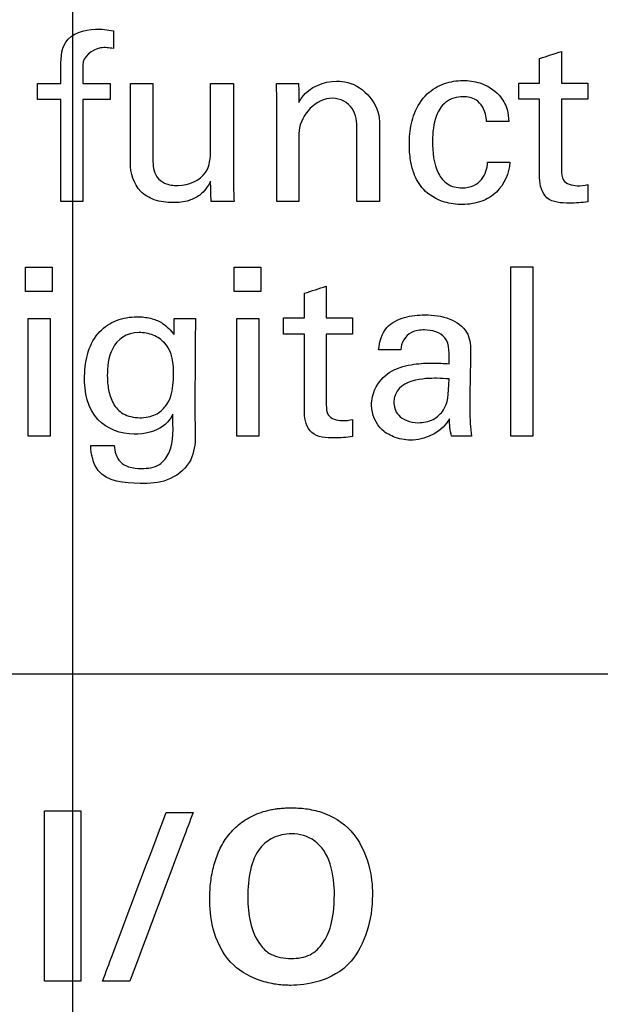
# Model space of a CAD drawing. Header units: inches. Extents: x 0 to 34, y 0 to 22.
# Tile 73 of 98: x 14.606 to 14.847, y 17.693 to 18.101. Entities that reach past the tile are written whole.
import ezdxf

# ---------------------------------------------------------------- set-up
doc = ezdxf.new("R2010")
doc.units = ezdxf.units.IN
doc.header["$LTSCALE"] = 1.87
doc.header["$MEASUREMENT"] = 0
doc.layers.get('0').update_dxf_attribs({"linetype": 'CONTINUOUS'})
doc.layers.add('DATUMCURVES', color=7, linetype='CONTINUOUS')
doc.layers.add('DIMENSIONS', color=7, linetype='CONTINUOUS')
doc.styles.get("Standard").update_dxf_attribs({"font": 'txt', "width": 0.8})
doc.dimstyles.new('DIMSTYLE_1', dxfattribs={"dimtxt": 0.125, "dimasz": 0.18, "dimexe": 0.18, "dimexo": 0.0625, "dimgap": 0.09, "dimtad": 0, "dimtih": 1, "dimtoh": 1, "dimdec": 3, "dimzin": 4, "dimdsep": 46, "dimtxsty": 'STANDARD', "dimblk": '_FILLED', "dimblk1": '_FILLED', "dimblk2": '_FILLED', "dimcen": 0.09, "dimadec": 0, "dimazin": 0, "dimtp": 0.001, "dimtm": 0.001, "dimtfac": 1, "dimtdec": 3, "dimtofl": 0, "dimtmove": 0, "dimatfit": 3, "dimldrblk": '_FILLED', "dimfxl": 1, "dimtolj": 1, "dimtzin": 4, "dimarcsym": 0})

# ---------------------------------------------------------------- blocks, each defined once
blk = doc.blocks.new('_FILLED')
at = {"color": 0, "linetype": 'BYBLOCK'}
blk.add_solid([(0, 0), (-1, 0.1736), (-1, -0.1736)], dxfattribs=at)
blk = doc.blocks.new('*D4')
at = {"layer": 'DIMENSIONS', "color": 2, "linetype": 'CONTINUOUS'}
for p, q in [((13.74148, 17.31633), (13.74148, 20.94833)), ((14.62817, 17.31633), (14.62817, 20.94833)), ((13.74148, 20.82333), (13.38148, 20.82333)), ((14.62817, 20.82333), (14.99832, 20.82333))]:
    blk.add_line(p, q, dxfattribs=at)
at = {"layer": 'DIMENSIONS', "color": 2, "linetype": 'CONTINUOUS', "xscale": 0.18, "yscale": 0.18, "zscale": 0.18}
blk.add_blockref('_FILLED', (13.74148, 20.82333), dxfattribs=at)
at = {"layer": 'DIMENSIONS', "color": 2, "linetype": 'CONTINUOUS', "xscale": 0.18, "yscale": 0.18, "zscale": 0.18, "rotation": 180}
blk.add_blockref('_FILLED', (14.62817, 20.82333), dxfattribs=at)
at = {"layer": 'DIMENSIONS', "color": 2, "linetype": 'CONTINUOUS', "width": 0.8}
for s, p in [('[', (15.58582, 20.76083)), (']', (16.18582, 20.76083)), ('.887', (15.06082, 20.76083)), ('22.52', (15.68582, 20.76083))]:
    blk.add_text(s, height=0.125, dxfattribs=at).set_placement(p)

msp = doc.modelspace()

# ---------------------------------------------------------------- linework, layer by layer
at = {"layer": 'DATUMCURVES', "color": 40, "linetype": 'CONTINUOUS'}
for points, knots in [([(14.62324, 18.07991, 0.8645), (14.62324, 18.08386, 0.8645), (14.62305, 18.09364, 0.8645), (14.63585, 18.09772, 0.8645), (14.64254, 18.09662, 0.8645), (14.64501, 18.09624, 0.8645)], [0, 0, 0, 0, 0.361826, 0.770653, 1, 1, 1, 1]), ([(14.64501, 18.08895, 0.8645), (14.64323, 18.08906, 0.8645), (14.63818, 18.09019, 0.8645), (14.63228, 18.08547, 0.8645), (14.63228, 18.08205, 0.8645)], [0, 0, 0, 0, 0.342883, 1, 1, 1, 1]), ([(14.72182, 18.06649, 0.8645), (14.72223, 18.06727, 0.8645), (14.72523, 18.07263, 0.8645), (14.73222, 18.07534, 0.8645), (14.73748, 18.07534, 0.8645)], [0, 0, 0, 0, 0.142335, 1, 1, 1, 1]), ([(14.73748, 18.07534, 0.8645), (14.73902, 18.07534, 0.8645), (14.74749, 18.07478, 0.8645), (14.75518, 18.06564, 0.8645), (14.75518, 18.05872, 0.8645)], [0, 0, 0, 0, 0.182595, 1, 1, 1, 1]), ([(14.76781, 18.0536, 0.8645), (14.76808, 18.05647, 0.8645), (14.76932, 18.0625, 0.8645), (14.77421, 18.0703, 0.8645), (14.78184, 18.07479, 0.8645), (14.78958, 18.07598, 0.8645), (14.79767, 18.07495, 0.8645), (14.8047, 18.07073, 0.8645), (14.80827, 18.06432, 0.8645), (14.80872, 18.06037, 0.8645), (14.80883, 18.05872, 0.8645)], [0, 0, 0, 0, 0.136963, 0.292027, 0.425449, 0.547879, 0.661168, 0.811449, 0.92086, 1, 1, 1, 1]), ([(14.65203, 18.0416, 0.8645), (14.65203, 18.04331, 0.8645), (14.65203, 18.05423, 0.8645), (14.65203, 18.06516, 0.8645), (14.65203, 18.07437, 0.8645)], [0, 0, 0, 0, 0.15625, 1, 1, 1, 1]), ([(14.66136, 18.07437, 0.8645), (14.66136, 18.07274, 0.8645), (14.66136, 18.06227, 0.8645), (14.66136, 18.0518, 0.8645), (14.66136, 18.04297, 0.8645)], [0, 0, 0, 0, 0.15625, 1, 1, 1, 1]), ([(14.68527, 18.04676, 0.8645), (14.68527, 18.0482, 0.8645), (14.68527, 18.0574, 0.8645), (14.68527, 18.06661, 0.8645), (14.68527, 18.07437, 0.8645)], [0, 0, 0, 0, 0.15625, 1, 1, 1, 1]), ([(14.6947, 18.07437, 0.8645), (14.6947, 18.07231, 0.8645), (14.6947, 18.05909, 0.8645), (14.6947, 18.04586, 0.8645), (14.6947, 18.03471, 0.8645)], [0, 0, 0, 0, 0.15625, 1, 1, 1, 1]), ([(14.62324, 18.02557, 0.8645), (14.62324, 18.02776, 0.8645), (14.62324, 18.04183, 0.8645), (14.62324, 18.05589, 0.8645), (14.62324, 18.06776, 0.8645)], [0, 0, 0, 0, 0.15625, 1, 1, 1, 1]), ([(14.63228, 18.06776, 0.8645), (14.63228, 18.06556, 0.8645), (14.63228, 18.0515, 0.8645), (14.63228, 18.03743, 0.8645), (14.63228, 18.02557, 0.8645)], [0, 0, 0, 0, 0.15625, 1, 1, 1, 1]), ([(14.71268, 18.02557, 0.8645), (14.71268, 18.02781, 0.8645), (14.71268, 18.0422, 0.8645), (14.71268, 18.05659, 0.8645), (14.71268, 18.06873, 0.8645)], [0, 0, 0, 0, 0.15625, 1, 1, 1, 1]), ([(14.74584, 18.05658, 0.8645), (14.74584, 18.0595, 0.8645), (14.74439, 18.0661, 0.8645), (14.73069, 18.07118, 0.8645), (14.72182, 18.06012, 0.8645), (14.72182, 18.05366, 0.8645)], [0, 0, 0, 0, 0.234482, 0.482198, 1, 1, 1, 1]), ([(14.7996, 18.05872, 0.8645), (14.79942, 18.06077, 0.8645), (14.79876, 18.06429, 0.8645), (14.795, 18.0683, 0.8645), (14.78911, 18.06944, 0.8645), (14.78227, 18.06752, 0.8645), (14.77767, 18.06, 0.8645), (14.77724, 18.05411, 0.8645), (14.77724, 18.05055, 0.8645)], [0, 0, 0, 0, 0.151347, 0.253333, 0.385529, 0.574315, 0.737055, 1, 1, 1, 1]), ([(14.82157, 18.03529, 0.8645), (14.82157, 18.03699, 0.8645), (14.82157, 18.04784, 0.8645), (14.82157, 18.0587, 0.8645), (14.82157, 18.06786, 0.8645)], [0, 0, 0, 0, 0.15625, 1, 1, 1, 1]), ([(14.83062, 18.06786, 0.8645), (14.83062, 18.06633, 0.8645), (14.83062, 18.05658, 0.8645), (14.83062, 18.04682, 0.8645), (14.83062, 18.03859, 0.8645)], [0, 0, 0, 0, 0.15625, 1, 1, 1, 1]), ([(14.75518, 18.05872, 0.8645), (14.75518, 18.05699, 0.8645), (14.75518, 18.04594, 0.8645), (14.75518, 18.03489, 0.8645), (14.75518, 18.02557, 0.8645)], [0, 0, 0, 0, 0.15625, 1, 1, 1, 1]), ([(14.74584, 18.02557, 0.8645), (14.74584, 18.02718, 0.8645), (14.74584, 18.03752, 0.8645), (14.74584, 18.04786, 0.8645), (14.74584, 18.05658, 0.8645)], [0, 0, 0, 0, 0.15625, 1, 1, 1, 1]), ([(14.72182, 18.05366, 0.8645), (14.72182, 18.0522, 0.8645), (14.72182, 18.04283, 0.8645), (14.72182, 18.03347, 0.8645), (14.72182, 18.02557, 0.8645)], [0, 0, 0, 0, 0.15625, 1, 1, 1, 1]), ([(14.80923, 18.0418, 0.8645), (14.80895, 18.0373, 0.8645), (14.80589, 18.03018, 0.8645), (14.79866, 18.02585, 0.8645), (14.79368, 18.02452, 0.8645), (14.78845, 18.02411, 0.8645), (14.78115, 18.02506, 0.8645), (14.77333, 18.02949, 0.8645), (14.76946, 18.03654, 0.8645), (14.76786, 18.04302, 0.8645), (14.76752, 18.04846, 0.8645), (14.76767, 18.05217, 0.8645), (14.76781, 18.0536, 0.8645)], [0, 0, 0, 0, 0.19111, 0.292339, 0.348036, 0.408836, 0.513499, 0.657449, 0.769279, 0.844377, 0.939404, 1, 1, 1, 1]), ([(14.77724, 18.05055, 0.8645), (14.77724, 18.046, 0.8645), (14.77762, 18.0392, 0.8645), (14.78316, 18.03213, 0.8645), (14.78901, 18.03083, 0.8645), (14.79418, 18.03171, 0.8645), (14.79871, 18.03524, 0.8645), (14.79989, 18.0393, 0.8645), (14.79999, 18.0418, 0.8645)], [0, 0, 0, 0, 0.32367, 0.458647, 0.606073, 0.724806, 0.822142, 1, 1, 1, 1]), ([(14.66136, 18.04297, 0.8645), (14.66136, 18.04051, 0.8645), (14.66179, 18.03629, 0.8645), (14.66654, 18.03255, 0.8645), (14.67405, 18.03153, 0.8645), (14.68444, 18.0355, 0.8645), (14.68527, 18.04364, 0.8645), (14.68527, 18.04676, 0.8645)], [0, 0, 0, 0, 0.188392, 0.292353, 0.436902, 0.760942, 1, 1, 1, 1]), ([(14.68527, 18.03393, 0.8645), (14.68416, 18.03177, 0.8645), (14.68169, 18.02828, 0.8645), (14.67586, 18.02549, 0.8645), (14.66929, 18.0248, 0.8645), (14.66219, 18.02567, 0.8645), (14.65409, 18.03038, 0.8645), (14.65203, 18.03739, 0.8645), (14.65203, 18.0416, 0.8645)], [0, 0, 0, 0, 0.157909, 0.266192, 0.411341, 0.584125, 0.725282, 1, 1, 1, 1]), ([(14.83062, 18.03859, 0.8645), (14.83062, 18.03718, 0.8645), (14.8308, 18.03321, 0.8645), (14.83672, 18.03174, 0.8645), (14.84008, 18.03222, 0.8645), (14.84151, 18.03256, 0.8645)], [0, 0, 0, 0, 0.286555, 0.702451, 1, 1, 1, 1]), ([(14.84151, 18.02547, 0.8645), (14.83901, 18.02503, 0.8645), (14.83351, 18.02473, 0.8645), (14.82355, 18.02522, 0.8645), (14.82157, 18.03238, 0.8645), (14.82157, 18.03529, 0.8645)], [0, 0, 0, 0, 0.293415, 0.66285, 1, 1, 1, 1]), ([(14.80962, 17.92834, 0.8645), (14.80962, 17.93199, 0.8645), (14.80962, 17.95536, 0.8645), (14.80962, 17.97872, 0.8645), (14.80962, 17.99844, 0.8645)], [0, 0, 0, 0, 0.15625, 1, 1, 1, 1]), ([(14.81875, 17.99844, 0.8645), (14.81875, 17.99479, 0.8645), (14.81875, 17.97142, 0.8645), (14.81875, 17.94806, 0.8645), (14.81875, 17.92834, 0.8645)], [0, 0, 0, 0, 0.15625, 1, 1, 1, 1]), ([(14.60963, 17.92834, 0.8645), (14.60963, 17.93089, 0.8645), (14.60963, 17.94715, 0.8645), (14.60963, 17.96342, 0.8645), (14.60963, 17.97715, 0.8645)], [0, 0, 0, 0, 0.15625, 1, 1, 1, 1]), ([(14.61877, 17.97715, 0.8645), (14.61877, 17.97461, 0.8645), (14.61877, 17.95834, 0.8645), (14.61877, 17.94207, 0.8645), (14.61877, 17.92834, 0.8645)], [0, 0, 0, 0, 0.15625, 1, 1, 1, 1]), ([(14.65357, 17.92922, 0.8645), (14.64819, 17.92922, 0.8645), (14.63544, 17.93392, 0.8645), (14.63154, 17.95359, 0.8645), (14.63565, 17.96996, 0.8645), (14.64621, 17.97693, 0.8645), (14.65217, 17.97786, 0.8645), (14.65534, 17.97783, 0.8645), (14.65565, 17.97782, 0.8645)], [0, 0, 0, 0, 0.22339, 0.483803, 0.754472, 0.868988, 0.987506, 1, 1, 1, 1]), ([(14.65565, 17.97782, 0.8645), (14.65746, 17.97777, 0.8645), (14.66085, 17.97731, 0.8645), (14.66611, 17.97508, 0.8645), (14.66875, 17.97219, 0.8645), (14.67011, 17.97044, 0.8645)], [0, 0, 0, 0, 0.321908, 0.605929, 1, 1, 1, 1]), ([(14.69607, 17.92834, 0.8645), (14.69607, 17.93089, 0.8645), (14.69607, 17.94715, 0.8645), (14.69607, 17.96342, 0.8645), (14.69607, 17.97715, 0.8645)], [0, 0, 0, 0, 0.15625, 1, 1, 1, 1]), ([(14.70519, 17.97715, 0.8645), (14.70519, 17.97461, 0.8645), (14.70519, 17.95834, 0.8645), (14.70519, 17.94207, 0.8645), (14.70519, 17.92834, 0.8645)], [0, 0, 0, 0, 0.15625, 1, 1, 1, 1]), ([(14.75488, 17.96412, 0.8645), (14.75526, 17.96738, 0.8645), (14.75691, 17.97395, 0.8645), (14.76561, 17.97802, 0.8645), (14.77467, 17.97896, 0.8645), (14.784, 17.97786, 0.8645), (14.79218, 17.97239, 0.8645), (14.79299, 17.96648, 0.8645), (14.79299, 17.96393, 0.8645)], [0, 0, 0, 0, 0.183112, 0.339756, 0.497731, 0.692636, 0.857358, 1, 1, 1, 1]), ([(14.6699, 17.95489, 0.8645), (14.6699, 17.96101, 0.8645), (14.66786, 17.96624, 0.8645), (14.66184, 17.9705, 0.8645), (14.6516, 17.97244, 0.8645), (14.64305, 17.96528, 0.8645), (14.64247, 17.95692, 0.8645), (14.64249, 17.95343, 0.8645)], [0, 0, 0, 0, 0.206483, 0.311718, 0.416953, 0.708477, 1, 1, 1, 1]), ([(14.72416, 17.93807, 0.8645), (14.72416, 17.93976, 0.8645), (14.72416, 17.95062, 0.8645), (14.72416, 17.96147, 0.8645), (14.72416, 17.97063, 0.8645)], [0, 0, 0, 0, 0.15625, 1, 1, 1, 1]), ([(14.7332, 17.97063, 0.8645), (14.7332, 17.96911, 0.8645), (14.7332, 17.95936, 0.8645), (14.7332, 17.9496, 0.8645), (14.7332, 17.94137, 0.8645)], [0, 0, 0, 0, 0.15625, 1, 1, 1, 1]), ([(14.77384, 17.97238, 0.8645), (14.772, 17.97238, 0.8645), (14.76706, 17.97202, 0.8645), (14.76416, 17.96695, 0.8645), (14.76402, 17.96412, 0.8645)], [0, 0, 0, 0, 0.394115, 1, 1, 1, 1]), ([(14.78405, 17.95839, 0.8645), (14.78405, 17.96203, 0.8645), (14.78485, 17.97019, 0.8645), (14.77685, 17.97238, 0.8645), (14.77384, 17.97238, 0.8645)], [0, 0, 0, 0, 0.547448, 1, 1, 1, 1]), ([(14.67885, 17.9683, 0.8645), (14.67885, 17.96671, 0.8645), (14.67882, 17.95654, 0.8645), (14.67879, 17.94636, 0.8645), (14.67876, 17.93778, 0.8645)], [0, 0, 0, 0, 0.15625, 1, 1, 1, 1]), ([(14.79299, 17.96393, 0.8645), (14.79297, 17.96271, 0.8645), (14.79284, 17.95493, 0.8645), (14.79271, 17.94715, 0.8645), (14.7926, 17.94059, 0.8645)], [0, 0, 0, 0, 0.15625, 1, 1, 1, 1]), ([(14.75388, 17.94886, 0.8645), (14.75541, 17.95161, 0.8645), (14.76016, 17.95627, 0.8645), (14.76902, 17.95836, 0.8645), (14.77698, 17.95882, 0.8645), (14.78185, 17.95854, 0.8645), (14.78405, 17.95839, 0.8645)], [0, 0, 0, 0, 0.28076, 0.5619, 0.801076, 1, 1, 1, 1]), ([(14.64249, 17.95343, 0.8645), (14.6425, 17.95133, 0.8645), (14.64275, 17.94762, 0.8645), (14.6447, 17.94166, 0.8645), (14.64849, 17.93726, 0.8645), (14.65581, 17.93547, 0.8645), (14.66297, 17.93701, 0.8645), (14.66549, 17.93943, 0.8645), (14.66661, 17.94088, 0.8645)], [0, 0, 0, 0, 0.16914, 0.33828, 0.50742, 0.67656, 0.83828, 1, 1, 1, 1]), ([(14.78424, 17.93563, 0.8645), (14.78146, 17.93051, 0.8645), (14.7724, 17.92566, 0.8645), (14.76209, 17.92742, 0.8645), (14.7545, 17.93129, 0.8645), (14.75104, 17.93992, 0.8645), (14.75252, 17.94628, 0.8645), (14.75376, 17.94864, 0.8645), (14.75388, 17.94886, 0.8645)], [0, 0, 0, 0, 0.347898, 0.497085, 0.620459, 0.842044, 0.98568, 1, 1, 1, 1]), ([(14.7612, 17.94244, 0.8645), (14.7612, 17.94089, 0.8645), (14.7619, 17.93665, 0.8645), (14.76943, 17.93323, 0.8645), (14.77782, 17.93482, 0.8645), (14.78347, 17.94049, 0.8645), (14.78385, 17.94526, 0.8645), (14.78405, 17.95207, 0.8645)], [0, 0, 0, 0, 0.236306, 0.472611, 0.607459, 0.742308, 1, 1, 1, 1]), ([(14.7332, 17.94137, 0.8645), (14.7332, 17.93996, 0.8645), (14.73339, 17.93599, 0.8645), (14.73931, 17.93451, 0.8645), (14.74267, 17.935, 0.8645), (14.74409, 17.93534, 0.8645)], [0, 0, 0, 0, 0.286528, 0.702386, 1, 1, 1, 1]), ([(14.7926, 17.94059, 0.8645), (14.7926, 17.94008, 0.8645), (14.79269, 17.93599, 0.8645), (14.79289, 17.93189, 0.8645), (14.79338, 17.92834, 0.8645)], [0, 0, 0, 0, 0.125707, 1, 1, 1, 1]), ([(14.67876, 17.93778, 0.8645), (14.67876, 17.93099, 0.8645), (14.68054, 17.91882, 0.8645), (14.66754, 17.90913, 0.8645), (14.65418, 17.90845, 0.8645), (14.63785, 17.91006, 0.8645), (14.6358, 17.92096, 0.8645), (14.63559, 17.92455, 0.8645)], [0, 0, 0, 0, 0.281275, 0.443234, 0.598483, 0.850752, 1, 1, 1, 1]), ([(14.64531, 17.92455, 0.8645), (14.64549, 17.92213, 0.8645), (14.64658, 17.91801, 0.8645), (14.65174, 17.91528, 0.8645), (14.65735, 17.91481, 0.8645), (14.66412, 17.91557, 0.8645), (14.67056, 17.92412, 0.8645), (14.66962, 17.93206, 0.8645), (14.66962, 17.93748, 0.8645)], [0, 0, 0, 0, 0.15655, 0.241582, 0.358109, 0.520914, 0.650152, 1, 1, 1, 1]), ([(14.66962, 17.93748, 0.8645), (14.66875, 17.93568, 0.8645), (14.6647, 17.93054, 0.8645), (14.65784, 17.92922, 0.8645), (14.65357, 17.92922, 0.8645)], [0, 0, 0, 0, 0.319017, 1, 1, 1, 1]), ([(14.74409, 17.92825, 0.8645), (14.74159, 17.92781, 0.8645), (14.73609, 17.92751, 0.8645), (14.72613, 17.928, 0.8645), (14.72416, 17.93516, 0.8645), (14.72416, 17.93807, 0.8645)], [0, 0, 0, 0, 0.293919, 0.662906, 1, 1, 1, 1]), ([(12.92465, 17.82999, 0.8645), (13.05064, 17.82999, 0.8645), (13.85695, 17.82999, 0.8645), (14.66327, 17.82999, 0.8645), (15.34359, 17.82999, 0.8645)], [0, 0, 0, 0, 0.15625, 1, 1, 1, 1]), ([(14.61648, 17.77327, 0.8645), (14.61726, 17.77327, 0.8645), (14.62228, 17.77327, 0.8645), (14.62731, 17.77327, 0.8645), (14.63155, 17.77327, 0.8645)], [0, 0, 0, 0, 0.15625, 1, 1, 1, 1]), ([(14.61648, 17.70278, 0.8645), (14.61648, 17.70645, 0.8645), (14.61648, 17.72995, 0.8645), (14.61648, 17.75344, 0.8645), (14.61648, 17.77327, 0.8645)], [0, 0, 0, 0, 0.15625, 1, 1, 1, 1]), ([(14.63155, 17.77327, 0.8645), (14.63155, 17.7696, 0.8645), (14.63155, 17.7461, 0.8645), (14.63155, 17.7226, 0.8645), (14.63155, 17.70278, 0.8645)], [0, 0, 0, 0, 0.15625, 1, 1, 1, 1]), ([(14.71738, 17.70104, 0.8645), (14.71527, 17.70108, 0.8645), (14.71133, 17.70148, 0.8645), (14.70261, 17.70367, 0.8645), (14.69179, 17.71036, 0.8645), (14.68533, 17.72487, 0.8645), (14.68475, 17.73648, 0.8645), (14.68518, 17.74381, 0.8645), (14.68647, 17.75074, 0.8645), (14.68875, 17.75715, 0.8645), (14.69211, 17.76286, 0.8645), (14.69666, 17.76771, 0.8645), (14.70152, 17.77085, 0.8645), (14.7061, 17.77271, 0.8645), (14.70926, 17.77357, 0.8645), (14.71198, 17.77406, 0.8645), (14.71409, 17.77433, 0.8645), (14.716, 17.77446, 0.8645), (14.71723, 17.77451, 0.8645), (14.71818, 17.77452, 0.8645), (14.71823, 17.77453, 0.8645), (14.71866, 17.77453, 0.8645)], [0, 0, 0, 0, 0.037692, 0.081665, 0.169613, 0.27582, 0.382027, 0.459273, 0.53652, 0.613767, 0.691013, 0.76826, 0.845507, 0.88413, 0.922753, 0.942065, 0.961377, 0.980688, 0.990344, 0.995172, 1, 1, 1, 1]), ([(14.71866, 17.77453, 0.8645), (14.71922, 17.77452, 0.8645), (14.72172, 17.77448, 0.8645), (14.72562, 17.77411, 0.8645), (14.7335, 17.7725, 0.8645), (14.74482, 17.7658, 0.8645), (14.75163, 17.75062, 0.8645), (14.75281, 17.73625, 0.8645), (14.75077, 17.72312, 0.8645), (14.74322, 17.70835, 0.8645), (14.72978, 17.7017, 0.8645), (14.72127, 17.701, 0.8645), (14.71773, 17.70103, 0.8645), (14.71738, 17.70104, 0.8645)], [0, 0, 0, 0, 0.020694, 0.041388, 0.082775, 0.16555, 0.256049, 0.346547, 0.480456, 0.614364, 0.796858, 0.979353, 1, 1, 1, 1]), ([(14.6405, 17.70278, 0.8645), (14.64187, 17.70641, 0.8645), (14.65065, 17.72968, 0.8645), (14.65943, 17.75295, 0.8645), (14.66684, 17.77258, 0.8645)], [0, 0, 0, 0, 0.15625, 1, 1, 1, 1]), ([(14.67803, 17.77258, 0.8645), (14.67666, 17.76895, 0.8645), (14.66794, 17.74568, 0.8645), (14.65922, 17.72241, 0.8645), (14.65186, 17.70278, 0.8645)], [0, 0, 0, 0, 0.15625, 1, 1, 1, 1]), ([(14.73655, 17.73875, 0.8645), (14.73655, 17.74215, 0.8645), (14.7357, 17.75225, 0.8645), (14.72896, 17.76192, 0.8645), (14.71948, 17.76447, 0.8645), (14.71079, 17.76258, 0.8645), (14.70237, 17.75553, 0.8645), (14.70062, 17.7455, 0.8645), (14.70068, 17.73739, 0.8645)], [0, 0, 0, 0, 0.147385, 0.296295, 0.445204, 0.562116, 0.679028, 1, 1, 1, 1]), ([(14.70593, 17.71775, 0.8645), (14.70699, 17.71629, 0.8645), (14.70967, 17.71348, 0.8645), (14.71812, 17.7115, 0.8645), (14.72709, 17.7132, 0.8645), (14.73281, 17.71895, 0.8645), (14.73655, 17.72757, 0.8645), (14.73655, 17.73875, 0.8645)], [0, 0, 0, 0, 0.19376, 0.38752, 0.556901, 0.726282, 1, 1, 1, 1]), ([(14.63155, 17.70278, 0.8645), (14.63076, 17.70278, 0.8645), (14.62574, 17.70278, 0.8645), (14.62071, 17.70278, 0.8645), (14.61648, 17.70278, 0.8645)], [0, 0, 0, 0, 0.15625, 1, 1, 1, 1])]:
    msp.add_open_spline(points, degree=3, knots=knots, dxfattribs=at)
for points in [[(14.64501, 18.09624, 0.8645), (14.64501, 18.09381, 0.8645), (14.64501, 18.09138, 0.8645), (14.64501, 18.08895, 0.8645)], [(14.82157, 18.08478, 0.8645), (14.82458, 18.08575, 0.8645), (14.8276, 18.08672, 0.8645), (14.83062, 18.08769, 0.8645)], [(14.83062, 18.08769, 0.8645), (14.83062, 18.08332, 0.8645), (14.83062, 18.07894, 0.8645), (14.83062, 18.07456, 0.8645)], [(14.82157, 18.07456, 0.8645), (14.82157, 18.07797, 0.8645), (14.82157, 18.08137, 0.8645), (14.82157, 18.08478, 0.8645)], [(14.62324, 18.07437, 0.8645), (14.62324, 18.07622, 0.8645), (14.62324, 18.07807, 0.8645), (14.62324, 18.07991, 0.8645)], [(14.63228, 18.08205, 0.8645), (14.63228, 18.07949, 0.8645), (14.63228, 18.07693, 0.8645), (14.63228, 18.07437, 0.8645)], [(14.61361, 18.06776, 0.8645), (14.61361, 18.06997, 0.8645), (14.61361, 18.07217, 0.8645), (14.61361, 18.07437, 0.8645)], [(14.61361, 18.07437, 0.8645), (14.61682, 18.07437, 0.8645), (14.62003, 18.07437, 0.8645), (14.62324, 18.07437, 0.8645)], [(14.63228, 18.07437, 0.8645), (14.63607, 18.07437, 0.8645), (14.63986, 18.07437, 0.8645), (14.64366, 18.07437, 0.8645)], [(14.64366, 18.07437, 0.8645), (14.64366, 18.07217, 0.8645), (14.64366, 18.06997, 0.8645), (14.64366, 18.06776, 0.8645)], [(14.65203, 18.07437, 0.8645), (14.65514, 18.07437, 0.8645), (14.65825, 18.07437, 0.8645), (14.66136, 18.07437, 0.8645)], [(14.68527, 18.07437, 0.8645), (14.68841, 18.07437, 0.8645), (14.69155, 18.07437, 0.8645), (14.6947, 18.07437, 0.8645)], [(14.71268, 18.06873, 0.8645), (14.71265, 18.07061, 0.8645), (14.71262, 18.07249, 0.8645), (14.71259, 18.07437, 0.8645)], [(14.71259, 18.07437, 0.8645), (14.71563, 18.07437, 0.8645), (14.71868, 18.07437, 0.8645), (14.72173, 18.07437, 0.8645)], [(14.72173, 18.07437, 0.8645), (14.72176, 18.07175, 0.8645), (14.72179, 18.06912, 0.8645), (14.72182, 18.06649, 0.8645)], [(14.81292, 18.07456, 0.8645), (14.8158, 18.07456, 0.8645), (14.81868, 18.07456, 0.8645), (14.82157, 18.07456, 0.8645)], [(14.81292, 18.06786, 0.8645), (14.81292, 18.07009, 0.8645), (14.81292, 18.07233, 0.8645), (14.81292, 18.07456, 0.8645)], [(14.83062, 18.07456, 0.8645), (14.83425, 18.07456, 0.8645), (14.83788, 18.07456, 0.8645), (14.84151, 18.07456, 0.8645)], [(14.84151, 18.07456, 0.8645), (14.84151, 18.07233, 0.8645), (14.84151, 18.07009, 0.8645), (14.84151, 18.06786, 0.8645)], [(14.62324, 18.06776, 0.8645), (14.62003, 18.06776, 0.8645), (14.61682, 18.06776, 0.8645), (14.61361, 18.06776, 0.8645)], [(14.64366, 18.06776, 0.8645), (14.63986, 18.06776, 0.8645), (14.63607, 18.06776, 0.8645), (14.63228, 18.06776, 0.8645)], [(14.82157, 18.06786, 0.8645), (14.81868, 18.06786, 0.8645), (14.8158, 18.06786, 0.8645), (14.81292, 18.06786, 0.8645)], [(14.84151, 18.06786, 0.8645), (14.83788, 18.06786, 0.8645), (14.83425, 18.06786, 0.8645), (14.83062, 18.06786, 0.8645)], [(14.80883, 18.05872, 0.8645), (14.80575, 18.05872, 0.8645), (14.80267, 18.05872, 0.8645), (14.7996, 18.05872, 0.8645)], [(14.79999, 18.0418, 0.8645), (14.80307, 18.0418, 0.8645), (14.80615, 18.0418, 0.8645), (14.80923, 18.0418, 0.8645)], [(14.6947, 18.03471, 0.8645), (14.6947, 18.03166, 0.8645), (14.69489, 18.02861, 0.8645), (14.69499, 18.02557, 0.8645)], [(14.68546, 18.02557, 0.8645), (14.6854, 18.02835, 0.8645), (14.68533, 18.03114, 0.8645), (14.68527, 18.03393, 0.8645)], [(14.84151, 18.03256, 0.8645), (14.84151, 18.0302, 0.8645), (14.84151, 18.02784, 0.8645), (14.84151, 18.02547, 0.8645)], [(14.63228, 18.02557, 0.8645), (14.62927, 18.02557, 0.8645), (14.62626, 18.02557, 0.8645), (14.62324, 18.02557, 0.8645)], [(14.69499, 18.02557, 0.8645), (14.69182, 18.02557, 0.8645), (14.68864, 18.02557, 0.8645), (14.68546, 18.02557, 0.8645)], [(14.72182, 18.02557, 0.8645), (14.71878, 18.02557, 0.8645), (14.71573, 18.02557, 0.8645), (14.71268, 18.02557, 0.8645)], [(14.75518, 18.02557, 0.8645), (14.75206, 18.02557, 0.8645), (14.74895, 18.02557, 0.8645), (14.74584, 18.02557, 0.8645)], [(14.60866, 17.99834, 0.8645), (14.61233, 17.99834, 0.8645), (14.61599, 17.99834, 0.8645), (14.61965, 17.99834, 0.8645)], [(14.60866, 17.98833, 0.8645), (14.60866, 17.99167, 0.8645), (14.60866, 17.99501, 0.8645), (14.60866, 17.99834, 0.8645)], [(14.61965, 17.99834, 0.8645), (14.61965, 17.99501, 0.8645), (14.61965, 17.99167, 0.8645), (14.61965, 17.98833, 0.8645)], [(14.69509, 17.99834, 0.8645), (14.69875, 17.99834, 0.8645), (14.70241, 17.99834, 0.8645), (14.70608, 17.99834, 0.8645)], [(14.69509, 17.98833, 0.8645), (14.69509, 17.99167, 0.8645), (14.69509, 17.99501, 0.8645), (14.69509, 17.99834, 0.8645)], [(14.70608, 17.99834, 0.8645), (14.70608, 17.99501, 0.8645), (14.70608, 17.99167, 0.8645), (14.70608, 17.98833, 0.8645)], [(14.80962, 17.99844, 0.8645), (14.81266, 17.99844, 0.8645), (14.8157, 17.99844, 0.8645), (14.81875, 17.99844, 0.8645)], [(14.72416, 17.98755, 0.8645), (14.72717, 17.98853, 0.8645), (14.73019, 17.9895, 0.8645), (14.7332, 17.99047, 0.8645)], [(14.7332, 17.99047, 0.8645), (14.7332, 17.98609, 0.8645), (14.7332, 17.98172, 0.8645), (14.7332, 17.97734, 0.8645)], [(14.61965, 17.98833, 0.8645), (14.61599, 17.98833, 0.8645), (14.61233, 17.98833, 0.8645), (14.60866, 17.98833, 0.8645)], [(14.70608, 17.98833, 0.8645), (14.70241, 17.98833, 0.8645), (14.69875, 17.98833, 0.8645), (14.69509, 17.98833, 0.8645)], [(14.72416, 17.97734, 0.8645), (14.72416, 17.98075, 0.8645), (14.72416, 17.98415, 0.8645), (14.72416, 17.98755, 0.8645)], [(14.60963, 17.97715, 0.8645), (14.61267, 17.97715, 0.8645), (14.61572, 17.97715, 0.8645), (14.61877, 17.97715, 0.8645)], [(14.67011, 17.97044, 0.8645), (14.67014, 17.97268, 0.8645), (14.67017, 17.97491, 0.8645), (14.6702, 17.97715, 0.8645)], [(14.6702, 17.97715, 0.8645), (14.67315, 17.97715, 0.8645), (14.6761, 17.97715, 0.8645), (14.67904, 17.97715, 0.8645)], [(14.67904, 17.97715, 0.8645), (14.67898, 17.9742, 0.8645), (14.67892, 17.97125, 0.8645), (14.67885, 17.9683, 0.8645)], [(14.69607, 17.97715, 0.8645), (14.69911, 17.97715, 0.8645), (14.70215, 17.97715, 0.8645), (14.70519, 17.97715, 0.8645)], [(14.7155, 17.97734, 0.8645), (14.71839, 17.97734, 0.8645), (14.72127, 17.97734, 0.8645), (14.72416, 17.97734, 0.8645)], [(14.7155, 17.97063, 0.8645), (14.7155, 17.97287, 0.8645), (14.7155, 17.97511, 0.8645), (14.7155, 17.97734, 0.8645)], [(14.7332, 17.97734, 0.8645), (14.73683, 17.97734, 0.8645), (14.74046, 17.97734, 0.8645), (14.74409, 17.97734, 0.8645)], [(14.74409, 17.97734, 0.8645), (14.74409, 17.97511, 0.8645), (14.74409, 17.97287, 0.8645), (14.74409, 17.97063, 0.8645)], [(14.72416, 17.97063, 0.8645), (14.72127, 17.97063, 0.8645), (14.71839, 17.97063, 0.8645), (14.7155, 17.97063, 0.8645)], [(14.74409, 17.97063, 0.8645), (14.74046, 17.97063, 0.8645), (14.73683, 17.97063, 0.8645), (14.7332, 17.97063, 0.8645)], [(14.76402, 17.96412, 0.8645), (14.76097, 17.96412, 0.8645), (14.75792, 17.96412, 0.8645), (14.75488, 17.96412, 0.8645)], [(14.66661, 17.94088, 0.8645), (14.66855, 17.94341, 0.8645), (14.6699, 17.94604, 0.8645), (14.6699, 17.95489, 0.8645)], [(14.77879, 17.95236, 0.8645), (14.7751, 17.95236, 0.8645), (14.7612, 17.95236, 0.8645), (14.7612, 17.94244, 0.8645)], [(14.78405, 17.95207, 0.8645), (14.7824, 17.95226, 0.8645), (14.78103, 17.95236, 0.8645), (14.77879, 17.95236, 0.8645)], [(14.74409, 17.93534, 0.8645), (14.74409, 17.93298, 0.8645), (14.74409, 17.93061, 0.8645), (14.74409, 17.92825, 0.8645)], [(14.78511, 17.92834, 0.8645), (14.78445, 17.9307, 0.8645), (14.78424, 17.93319, 0.8645), (14.78424, 17.93563, 0.8645)], [(14.61877, 17.92834, 0.8645), (14.61572, 17.92834, 0.8645), (14.61267, 17.92834, 0.8645), (14.60963, 17.92834, 0.8645)], [(14.70519, 17.92834, 0.8645), (14.70215, 17.92834, 0.8645), (14.69911, 17.92834, 0.8645), (14.69607, 17.92834, 0.8645)], [(14.79338, 17.92834, 0.8645), (14.79063, 17.92834, 0.8645), (14.78787, 17.92834, 0.8645), (14.78511, 17.92834, 0.8645)], [(14.81875, 17.92834, 0.8645), (14.8157, 17.92834, 0.8645), (14.81266, 17.92834, 0.8645), (14.80962, 17.92834, 0.8645)], [(14.63559, 17.92455, 0.8645), (14.63883, 17.92455, 0.8645), (14.64207, 17.92455, 0.8645), (14.64531, 17.92455, 0.8645)], [(14.66684, 17.77258, 0.8645), (14.67057, 17.77258, 0.8645), (14.6743, 17.77258, 0.8645), (14.67803, 17.77258, 0.8645)], [(14.70068, 17.73739, 0.8645), (14.70073, 17.73056, 0.8645), (14.70174, 17.7232, 0.8645), (14.70593, 17.71775, 0.8645)], [(14.65186, 17.70278, 0.8645), (14.64808, 17.70278, 0.8645), (14.64429, 17.70278, 0.8645), (14.6405, 17.70278, 0.8645)]]:
    msp.add_open_spline(points, degree=3, dxfattribs=at)

# ---------------------------------------------------------------- dimensions: what is measured, and where the dimension line sits
at = {"layer": 'DIMENSIONS', "color": 2, "linetype": 'CONTINUOUS'}
dim = msp.add_linear_dim(base=(13.74148, 20.82333), p1=(14.62817, 17.31633), p2=(13.74148, 17.31633), angle=180, dimstyle='DIMSTYLE_1', dxfattribs=at)
dim.commit()
dim.dimension.update_dxf_attribs({"geometry": '*D4', "text_midpoint": (15.67332, 20.82333), "dimtype": 160})

doc.saveas('drawing.dxf')
